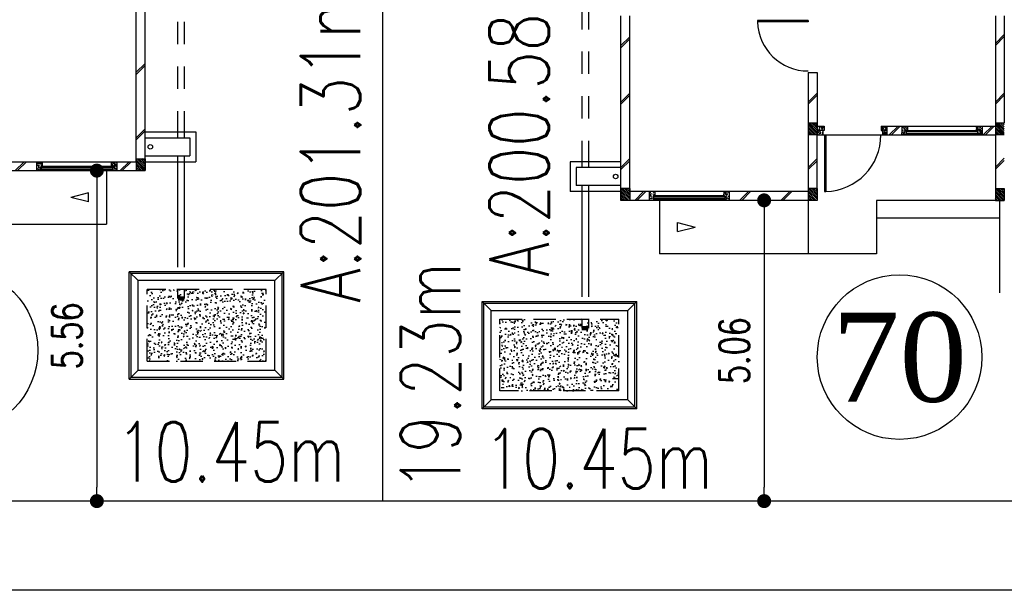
# Model space of a CAD drawing. Header units: millimetres. Extents: x 301 to 1479, y 491 to 1341.
# Tile 248 of 256: x 430 to 446, y 677 to 687. Entities that reach past the tile are written whole.
import ezdxf
from ezdxf.enums import TextEntityAlignment as Align

# ---------------------------------------------------------------- set-up
doc = ezdxf.new("R2010")
doc.units = ezdxf.units.MM
doc.header["$LTSCALE"] = 1.5
doc.header["$MEASUREMENT"] = 0
doc.linetypes.add('HIDDEN', pattern=[0.375, 0.25, -0.125])
doc.linetypes.add('PHANTOM2', pattern=[1.25, 0.625, -0.125, 0.125, -0.125, 0.125, -0.125])
for name, color, linetype in [('AP&SA', 254, 'HIDDEN'), ('Blk', 7, 'Continuous'), ('Block', 46, 'Continuous'), ('boundary', 3, 'Continuous'), ('Boundary Wall', 64, 'Continuous'), ('BWCN', 4, 'Continuous'), ('DIM', 6, 'Continuous'), ('DOOR', 3, 'Continuous'), ('Ele', 8, 'Continuous'), ('HATCH', 7, 'Continuous'), ('Hatch Aggregate', 252, 'Continuous'), ('Hatch Col. C1 GF Ext.', 84, 'Continuous'), ('Hatch Col. C3 GF', 10, 'Continuous'), ('Hatch Stub Col', 251, 'Continuous'), ('Kerb', 251, 'Continuous'), ('Paving Block', 251, 'Continuous'), ('PVC Pipe 110', 69, 'Continuous'), ('PVC RWP 75', 77, 'Continuous'), ('ROAD', 8, 'Continuous'), ('TEXT', 7, 'Continuous'), ('TXTAREA', 10, 'Continuous'), ('WINDOW', 1, 'Continuous')]:
    doc.layers.add(name, color=color, linetype=linetype)
doc.styles.add('RS1', font='romans.shx', dxfattribs={"width": 0.75, "height": 0.5})
doc.styles.add('RS2', font='romans.shx', dxfattribs={"width": 0.75, "height": 1})
doc.styles.add('times', font='times.ttf')
doc.dimstyles.new('Souillac5', dxfattribs={"dimscale": 0.5, "dimtxt": 0.5, "dimasz": 0.47, "dimexe": 0, "dimexo": 1, "dimgap": 0.5, "dimtad": 1, "dimzin": 0, "dimdsep": 46, "dimtxsty": 'RS1', "dimblk": 'DOT', "dimcen": 3, "dimse1": 1, "dimse2": 1, "dimclrd": 6, "dimclre": 6, "dimclrt": 7, "dimaunit": 1, "dimadec": 0, "dimazin": 0, "dimtfac": 1, "dimtofl": 0, "dimtmove": 1, "dimatfit": 3, "dimfxl": 1, "dimtolj": 1, "dimtzin": 0, "dimlwe": -1, "dimarcsym": 0})
pattern_1 = [(50, (422.03025, 161.862746), (0.071726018, -0.0062752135), [0.0075, -0.0825]), (355, (422.03025, 161.862746), (-0.013875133, 0.075219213), [0.006, -0.066]), (100.451444, (422.03623, 161.86222), (0.057850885, 0.068943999), [0.006374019, -0.070114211]), (46.1842, (422.03025, 161.88275), (0.106724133, -0.016551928), [0.01125, -0.12375]), (96.635635, (422.03914, 161.88137), (0.093466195, 0.09741186), [0.009561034, -0.105171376]), (351.184164, (422.03025, 161.88275), (0.093466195, 0.09741186), [0.009, -0.099]), (21, (422.04025, 161.877746), (0.059690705, -0.040261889), [0.0075, -0.0825]), (326, (422.04025, 161.877746), (0.024331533, 0.072515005), [0.006, -0.066]), (71.451445, (422.045225, 161.87439), (0.084022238, 0.032253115), [0.006374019, -0.070114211]), (37.5, (422.03025, 161.862746), (0.0012159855, 0.0332893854), [0, -0.0652, 0, -0.067, 0, -0.06625]), (7.5, (422.03025, 161.862746), (0.0263069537, 0.0394411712), [0, -0.0382, 0, -0.0637, 0, -0.02525]), (327.5, (422.00795, 161.862746), (0.0533822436, -0.0022554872), [0, -0.025, 0, -0.078, 0, -0.1035]), (317.5, (421.99795, 161.862746), (0.058318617, 0.010010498), [0, -0.0325, 0, -0.0518, 0, -0.0735])]
pattern_2 = [(50, (427.129014, 161.862746), (0.071726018, -0.0062752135), [0.0075, -0.0825]), (355, (427.129014, 161.862746), (-0.013875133, 0.075219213), [0.006, -0.066]), (100.451444, (427.13499, 161.86222), (0.057850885, 0.068943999), [0.006374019, -0.070114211]), (46.1842, (427.12901, 161.88275), (0.106724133, -0.016551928), [0.01125, -0.12375]), (96.635635, (427.13791, 161.88137), (0.093466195, 0.09741186), [0.009561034, -0.105171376]), (351.184164, (427.12901, 161.88275), (0.093466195, 0.09741186), [0.009, -0.099]), (21, (427.139014, 161.877746), (0.059690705, -0.040261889), [0.0075, -0.0825]), (326, (427.139014, 161.877746), (0.024331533, 0.072515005), [0.006, -0.066]), (71.451445, (427.14399, 161.87439), (0.084022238, 0.032253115), [0.006374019, -0.070114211]), (37.5, (427.129014, 161.862746), (0.0012159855, 0.0332893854), [0, -0.0652, 0, -0.067, 0, -0.06625]), (7.5, (427.129014, 161.862746), (0.0263069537, 0.0394411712), [0, -0.0382, 0, -0.0637, 0, -0.02525]), (327.5, (427.106714, 161.862746), (0.0533822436, -0.0022554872), [0, -0.025, 0, -0.078, 0, -0.1035]), (317.5, (427.096714, 161.862746), (0.058318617, 0.010010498), [0, -0.0325, 0, -0.0518, 0, -0.0735])]
pattern_3 = [(50, (427.229014, 161.912746), (0.071726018, -0.0062752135), [0.0075, -0.0825]), (355, (427.229014, 161.912746), (-0.013875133, 0.075219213), [0.006, -0.066]), (100.451444, (427.23499, 161.91222), (0.057850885, 0.068943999), [0.006374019, -0.070114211]), (46.1842, (427.22901, 161.93275), (0.106724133, -0.016551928), [0.01125, -0.12375]), (96.635635, (427.23791, 161.93137), (0.093466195, 0.09741186), [0.009561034, -0.105171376]), (351.184164, (427.22901, 161.93275), (0.093466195, 0.09741186), [0.009, -0.099]), (21, (427.239014, 161.927746), (0.059690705, -0.040261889), [0.0075, -0.0825]), (326, (427.239014, 161.927746), (0.024331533, 0.072515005), [0.006, -0.066]), (71.451445, (427.24399, 161.92439), (0.084022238, 0.032253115), [0.006374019, -0.070114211]), (37.5, (427.229014, 161.912746), (0.0012159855, 0.0332893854), [0, -0.0652, 0, -0.067, 0, -0.06625]), (7.5, (427.229014, 161.912746), (0.0263069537, 0.0394411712), [0, -0.0382, 0, -0.0637, 0, -0.02525]), (327.5, (427.206714, 161.912746), (0.0533822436, -0.0022554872), [0, -0.025, 0, -0.078, 0, -0.1035]), (317.5, (427.196714, 161.912746), (0.058318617, 0.010010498), [0, -0.0325, 0, -0.0518, 0, -0.0735])]
pattern_4 = [(230, (774182.12145, 33569.827), (-0.21517805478, 0.018825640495), [0.0225, -0.2475]), (175, (774182.12145, 33569.827), (0.041625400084, -0.22565764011), [0.018, -0.198]), (280.45144446, (774182.10352, 33569.82858), (-0.17355265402, -0.20683199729), [0.0191220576, -0.2103426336]), (226.1842, (774182.12145, 33569.767), (-0.3201723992, 0.04965578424), [0.03375, -0.37125]), (276.63563549, (774182.09477, 33569.77115), (-0.2803985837, -0.29223558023), [0.0286831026, -0.315514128]), (171.18416399, (774182.12145, 33569.767), (-0.28039858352, -0.29223558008), [0.027, -0.2970000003]), (201, (774182.09145, 33569.782), (-0.179072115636, 0.1207856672), [0.0225, -0.2475]), (146, (774182.09145, 33569.782), (-0.072994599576, -0.217545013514), [0.018, -0.198]), (251.45144474, (774182.07653, 33569.79207), (-0.25206671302, -0.09675934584), [0.019122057, -0.2103426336]), (217.5, (774182.12145, 33569.82701), (-0.003647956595, -0.0998681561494), [0, -0.1956, 0, -0.201, 0, -0.19875]), (187.5, (774182.12145, 33569.82701), (-0.078920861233, -0.118323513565), [0, -0.1146, 0, -0.1911, 0, -0.07575]), (147.5, (774182.18835, 33569.82701), (-0.160146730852, 0.00676646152), [0, -0.075, 0, -0.234, 0, -0.3105]), (137.5, (774182.21835, 33569.82701), (-0.174955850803, -0.0300314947), [0, -0.0975, 0, -0.1554, 0, -0.2205])]

# ---------------------------------------------------------------- blocks, each defined once
blk = doc.blocks.new('Dr1000')
at = {"layer": 'DOOR'}
for p, q in [((-50, 0), (-50, 950)), ((-25, 950), (-50, 950)), ((-25, 0), (-25, 950)), ((-25, 0), (-50, 0))]:
    blk.add_line(p, q, dxfattribs=at)
blk.add_arc((-24, 0), 951, 91.542, 179.9858, dxfattribs=at)
blk = doc.blocks.new('Dr900')
at = {"layer": 'DOOR'}
for p, q in [((-50, 0), (-50, 850)), ((-25, 850), (-50, 850)), ((-25, 0), (-25, 850)), ((-25, 0), (-50, 0))]:
    blk.add_line(p, q, dxfattribs=at)
blk.add_arc((-24, 0), 851, 91.728, 179.9822, dxfattribs=at)
blk = doc.blocks.new('SSSU-D3')
at = {"layer": 'HATCH'}
h = blk.add_hatch(dxfattribs=at)
h.set_pattern_fill('ANSI31', color=256, scale=0.175, angle=630)
h.set_pattern_definition([(315, (-123.373914, 30.886787), (0.015467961, 0.015467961), [])])
h.paths.add_polyline_path([(3.15, 1.1), (3.3, 1.1), (3.3, 1.3), (3.15, 1.3)])
h = blk.add_hatch(dxfattribs=at)
h.set_pattern_fill('ANSI31', color=256, scale=0.175, angle=630)
h.set_pattern_definition([(315, (-126.523914, 29.786787), (0.015467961, 0.015467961), [])])
h.paths.add_polyline_path([(0, 0), (0.15, 0), (0.15, 0.2), (0, 0.2)])
h = blk.add_hatch(dxfattribs=at)
h.set_pattern_fill('ANSI31', color=256, scale=0.175, angle=630)
h.set_pattern_definition([(315, (-123.373914, 29.786787), (0.015467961, 0.015467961), [])])
h.paths.add_polyline_path([(3.15, 0), (3.3, 0), (3.3, 0.2), (3.15, 0.2)])
h = blk.add_hatch(dxfattribs=at)
h.set_pattern_fill('ANSI31', color=256, scale=0.175, angle=630)
h.set_pattern_definition([(315, (-131.622678, 29.786787), (0.015467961, 0.015467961), [])])
h.paths.add_polyline_path([(12.9, 0), (12.75, 0), (12.75, 0.2), (12.9, 0.2)])
at = {"layer": 'Hatch Aggregate'}
h = blk.add_hatch(dxfattribs=at)
h.set_pattern_fill('AR-CONC', color=256, scale=0.03, angle=180)
h.set_pattern_definition(pattern_4)
h.paths.add_polyline_path([(-2.033, -2), (-2.033, -3.205), (-0.033, -3.205), (-0.033, -2)])
h = blk.add_hatch(dxfattribs=at)
h.set_pattern_fill('AR-CONC', color=256, scale=0.03, angle=180)
h.set_pattern_definition(pattern_4)
h.paths.add_polyline_path([(14.933, -2), (14.933, -3.205), (12.933, -3.205), (12.933, -2)])
at = {"layer": 'Hatch Col. C1 GF Ext.'}
h = blk.add_hatch(dxfattribs=at)
h.set_pattern_fill('ANSI31', color=256, scale=0.175, angle=-90)
h.set_pattern_definition([(315, (448.28546, 156.678336), (0.0154679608, 0.0154679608), [])])
h.paths.add_polyline_path([(6.3, 0), (6.45, 0), (6.45, 0.2), (6.3, 0.2)])
at = {"layer": 'Hatch Col. C3 GF'}
h = blk.add_hatch(dxfattribs=at)
h.set_pattern_fill('ANSI31', color=256, scale=0.175, angle=-90)
h.set_pattern_definition([(315, (448.28546, 156.728336), (0.0154679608, 0.0154679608), [])])
h.paths.add_polyline_path([(6.3, 1.1), (6.45, 1.1), (6.45, 1.3), (6.3, 1.3)])
at = {"layer": 'Hatch Stub Col', "linetype": 'ByBlock'}
h = blk.add_hatch(dxfattribs=at)
h.set_pattern_fill('AR-CONC', color=256, scale=0.01, angle=720)
h.set_pattern_definition([(50, (427.129014, 161.912746), (0.071726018, -0.0062752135), [0.0075, -0.0825]), (355, (427.129014, 161.912746), (-0.013875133, 0.075219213), [0.006, -0.066]), (100.451444, (427.13499, 161.91222), (0.057850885, 0.068943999), [0.006374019, -0.070114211]), (46.1842, (427.12901, 161.93275), (0.106724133, -0.016551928), [0.01125, -0.12375]), (96.635635, (427.13791, 161.93137), (0.093466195, 0.09741186), [0.009561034, -0.105171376]), (351.184164, (427.12901, 161.93275), (0.093466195, 0.09741186), [0.009, -0.099]), (21, (427.139014, 161.927746), (0.059690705, -0.040261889), [0.0075, -0.0825]), (326, (427.139014, 161.927746), (0.024331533, 0.072515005), [0.006, -0.066]), (71.451445, (427.14399, 161.92439), (0.084022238, 0.032253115), [0.006374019, -0.070114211]), (37.5, (427.129014, 161.912746), (0.0012159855, 0.0332893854), [0, -0.0652, 0, -0.067, 0, -0.06625]), (7.5, (427.129014, 161.912746), (0.0263069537, 0.0394411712), [0, -0.0382, 0, -0.0637, 0, -0.02525]), (327.5, (427.106714, 161.912746), (0.0533822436, -0.0022554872), [0, -0.025, 0, -0.078, 0, -0.1035]), (317.5, (427.096714, 161.912746), (0.058318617, 0.010010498), [0, -0.0325, 0, -0.0518, 0, -0.0735])])
h.paths.add_polyline_path([(3.42, 1.25), (3.3, 1.25), (3.3, 1.1), (3.4, 1.1), (3.4, 1.175), (3.42, 1.175)])
h = blk.add_hatch(dxfattribs=at)
h.set_pattern_fill('AR-CONC', color=256, scale=0.01, angle=720)
h.set_pattern_definition(pattern_3)
h.paths.add_polyline_path([(4.475, 1.25), (4.38, 1.25), (4.38, 1.175), (4.4, 1.175), (4.4, 1.1), (4.475, 1.1)])
h = blk.add_hatch(dxfattribs=at)
h.set_pattern_fill('AR-CONC', color=256, scale=0.01, angle=720)
h.set_pattern_definition(pattern_3)
h.paths.add_polyline_path([(4.82, 1.25), (4.725, 1.25), (4.725, 1.1), (4.8, 1.1), (4.8, 1.175), (4.82, 1.175)])
h = blk.add_hatch(dxfattribs=at)
h.set_pattern_fill('AR-CONC', color=256, scale=0.01, angle=720)
h.set_pattern_definition(pattern_3)
h.paths.add_polyline_path([(6.075, 1.25), (5.98, 1.25), (5.98, 1.175), (6, 1.175), (6, 1.1), (6.075, 1.1)])
h = blk.add_hatch(dxfattribs=at)
h.set_pattern_fill('AR-CONC', color=256, scale=0.01, angle=720)
h.set_pattern_definition(pattern_2)
h.paths.add_polyline_path([(0.57, 0.15), (0.475, 0.15), (0.475, 0), (0.55, 0), (0.55, 0.075), (0.57, 0.075)])
h = blk.add_hatch(dxfattribs=at)
h.set_pattern_fill('AR-CONC', color=256, scale=0.01, angle=720)
h.set_pattern_definition(pattern_2)
h.paths.add_polyline_path([(1.825, 0.15), (1.73, 0.15), (1.73, 0.075), (1.75, 0.075), (1.75, 0), (1.825, 0)])
h = blk.add_hatch(dxfattribs=at)
h.set_pattern_fill('AR-CONC', color=256, scale=0.01, angle=720)
h.set_pattern_definition(pattern_1)
h.paths.add_polyline_path([(11.075, 0.15), (11.17, 0.15), (11.17, 0.075), (11.15, 0.075), (11.15, 0), (11.075, 0)])
h = blk.add_hatch(dxfattribs=at)
h.set_pattern_fill('AR-CONC', color=256, scale=0.01, angle=720)
h.set_pattern_definition(pattern_1)
h.paths.add_polyline_path([(12.33, 0.15), (12.425, 0.15), (12.425, 0), (12.35, 0), (12.35, 0.075), (12.33, 0.075)])
at = {"layer": 'AP&SA', "linetype": 'HIDDEN'}
for p, q in [((-2.033, -3.205), (-2.033, -2)), ((-2.033, -2), (-0.033, -2)), ((-0.033, -3.205), (-0.033, -2)), ((14.933, -2), (12.933, -2)), ((12.933, -3.205), (12.933, -2)), ((14.933, -3.205), (14.933, -2)), ((-0.033, -3.205), (-2.033, -3.205)), ((12.933, -3.205), (14.933, -3.205))]:
    blk.add_line(p, q, dxfattribs=at)
at = {"layer": 'Block', "linetype": 'ByBlock'}
for p, q in [((0, 0), (0, 3.1)), ((0.15, 0.15), (0.15, 3.1)), ((6.3, 3.1), (6.3, 1.3)), ((6.45, 3.1), (6.45, 1.3)), ((12.75, 0.15), (12.75, 3.1)), ((12.9, 0), (12.9, 3.1)), ((3.15, 2.15), (3.3, 2.15)), ((3.15, 2.15), (3.15, 1.3)), ((3.3, 2.15), (3.3, 1.3)), ((4.475, 1.25), (4.725, 1.25)), ((6.075, 1.25), (6.3, 1.25)), ((3.15, 1.1), (3.15, 0.2)), ((3.3, 0.2), (3.3, 1.1)), ((4.475, 1.1), (4.725, 1.1)), ((6.075, 1.1), (6.3, 1.1)), ((6.3, 1.1), (6.3, 0.2)), ((0.475, 0.15), (0.15, 0.15)), ((0.475, 0), (0.15, 0)), ((3.15, 0.15), (1.825, 0.15)), ((3.15, 0), (1.825, 0)), ((9.75, 0.15), (11.075, 0.15)), ((9.75, 0), (11.075, 0)), ((12.425, 0.15), (12.75, 0.15)), ((12.425, 0), (12.75, 0))]:
    blk.add_line(p, q, dxfattribs=at)
at = {"layer": 'Boundary Wall', "linetype": 'ByBlock'}
blk.add_line((6.375, -1.555), (6.375, 0), dxfattribs=at)
at = {"layer": 'BWCN'}
for p, q in [((3.3, 1.3), (3.15, 1.3)), ((3.15, 1.3), (3.15, 1.1)), ((3.3, 1.3), (3.3, 1.1)), ((3.3, 1.25), (3.42, 1.25)), ((3.4, 1.175), (3.4, 1.1)), ((3.42, 1.175), (3.4, 1.175)), ((3.42, 1.25), (3.42, 1.175)), ((4.38, 1.25), (4.475, 1.25)), ((4.38, 1.25), (4.38, 1.175)), ((4.38, 1.175), (4.4, 1.175)), ((4.4, 1.175), (4.4, 1.1)), ((4.475, 1.25), (4.475, 1.1)), ((4.725, 1.25), (4.725, 1.1)), ((4.725, 1.25), (4.82, 1.25)), ((4.8, 1.175), (4.8, 1.1)), ((4.82, 1.175), (4.8, 1.175)), ((4.82, 1.25), (4.82, 1.175)), ((5.98, 1.25), (5.98, 1.175)), ((5.98, 1.25), (6.075, 1.25)), ((5.98, 1.175), (6, 1.175)), ((6, 1.175), (6, 1.1)), ((6.075, 1.25), (6.075, 1.1)), ((6.45, 1.3), (6.3, 1.3)), ((6.3, 1.3), (6.3, 1.1)), ((3.3, 1.1), (3.15, 1.1)), ((3.3, 1.1), (3.4, 1.1)), ((4.4, 1.1), (4.475, 1.1)), ((4.725, 1.1), (4.8, 1.1)), ((6, 1.1), (6.075, 1.1)), ((6.45, 1.1), (6.3, 1.1)), ((0.15, 0.2), (0, 0.2)), ((0, 0.2), (0, 0)), ((0.15, 0.2), (0.15, 0)), ((3.3, 0.2), (3.15, 0.2)), ((3.15, 0.2), (3.15, 0)), ((3.3, 0.2), (3.3, 0)), ((6.3, 0.2), (6.3, 0)), ((6.3, 0.2), (6.45, 0.2)), ((6.45, 0.2), (6.45, 0)), ((12.75, 0.2), (12.9, 0.2)), ((12.75, 0.2), (12.75, 0)), ((12.9, 0.2), (12.9, 0)), ((0.15, 0), (0, 0)), ((0.475, 0.15), (0.475, 0)), ((0.57, 0.15), (0.475, 0.15)), ((0.55, 0), (0.475, 0)), ((0.55, 0.075), (0.55, 0)), ((0.57, 0.075), (0.55, 0.075)), ((0.57, 0.15), (0.57, 0.075)), ((1.73, 0.15), (1.73, 0.075)), ((1.825, 0.15), (1.73, 0.15)), ((1.73, 0.075), (1.75, 0.075)), ((1.75, 0.075), (1.75, 0)), ((1.825, 0), (1.75, 0)), ((1.825, 0.15), (1.825, 0)), ((3.3, 0), (3.15, 0)), ((6.3, 0), (6.45, 0)), ((11.075, 0.15), (11.075, 0)), ((11.075, 0.15), (11.17, 0.15)), ((11.075, 0), (11.15, 0)), ((11.15, 0.075), (11.15, 0)), ((11.17, 0.075), (11.15, 0.075)), ((11.17, 0.15), (11.17, 0.075)), ((12.33, 0.15), (12.33, 0.075)), ((12.33, 0.15), (12.425, 0.15)), ((12.33, 0.075), (12.35, 0.075)), ((12.35, 0.075), (12.35, 0)), ((12.35, 0), (12.425, 0)), ((12.425, 0.15), (12.425, 0)), ((12.75, 0), (12.9, 0))]:
    blk.add_line(p, q, dxfattribs=at)
at = {"layer": 'Ele'}
for p, q in [((4.8, 1.17), (6, 1.17)), ((4.82, 1.25), (5.98, 1.25)), ((4.82, 1.175), (5.98, 1.175)), ((3.4, 1.1), (4.4, 1.1)), ((4.8, 1.11), (6, 1.11)), ((4.8, 1.1), (6, 1.1)), ((1.75, 0.07), (0.55, 0.07)), ((1.75, 0.01), (0.55, 0.01)), ((1.73, 0.15), (0.57, 0.15)), ((1.73, 0.075), (0.57, 0.075)), ((3.15, 0), (3.15, -0.9)), ((6.3, 0), (4.3, 0)), ((4.3, 0), (4.3, -0.9)), ((11.15, 0.07), (12.35, 0.07)), ((11.15, 0.01), (12.35, 0.01)), ((11.15, 0), (12.35, 0)), ((11.17, 0.15), (12.33, 0.15)), ((11.17, 0.075), (12.33, 0.075)), ((12.25, 0), (12.25, -0.9)), ((1.75, 0), (0.55, 0)), ((0.65, 0), (0.65, -0.9)), ((6.375, -0.3), (4.3, -0.3)), ((4.3, -0.9), (0.65, -0.9)), ((8.6, -0.9), (12.25, -0.9))]:
    blk.add_line(p, q, dxfattribs=at)
at = {"layer": 'Ele', "linetype": 'ByBlock'}
for p, q in [((0.952, -0.525), (0.952, -0.375)), ((11.948, -0.525), (11.948, -0.375))]:
    blk.add_line(p, q, dxfattribs=at)
at = {"layer": 'HATCH'}
for p, q in [((0, 2.602), (0.15, 2.752)), ((0, 2.566), (0.15, 2.716)), ((6.3, 2.638), (6.45, 2.788)), ((6.3, 2.603), (6.45, 2.753)), ((0, 1.653), (0.15, 1.803)), ((0, 1.617), (0.15, 1.767)), ((3.15, 1.653), (3.3, 1.803)), ((3.15, 1.617), (3.3, 1.767)), ((6.3, 1.653), (6.45, 1.803)), ((6.3, 1.617), (6.45, 1.767)), ((12.75, 1.653), (12.9, 1.803)), ((12.75, 1.617), (12.9, 1.767)), ((4.514, 1.1), (4.664, 1.25)), ((4.55, 1.1), (4.7, 1.25)), ((6.096, 1.1), (6.246, 1.25)), ((6.132, 1.1), (6.282, 1.25)), ((0, 0.552), (0.15, 0.702)), ((0, 0.517), (0.15, 0.667)), ((3.15, 0.552), (3.3, 0.702)), ((3.15, 0.517), (3.3, 0.667)), ((6.3, 0.558), (6.45, 0.708)), ((6.3, 0.522), (6.45, 0.672)), ((12.75, 0.552), (12.9, 0.702)), ((12.75, 0.517), (12.9, 0.667)), ((0.234, 0), (0.384, 0.15)), ((0.27, 0), (0.42, 0.15)), ((1.998, 0), (2.148, 0.15)), ((2.034, 0), (2.184, 0.15)), ((2.69, 0), (2.84, 0.15)), ((2.725, 0), (2.875, 0.15)), ((10.866, 0.15), (10.716, 0)), ((10.902, 0.15), (10.752, 0)), ((12.63, 0.15), (12.48, 0)), ((12.666, 0.15), (12.516, 0))]:
    blk.add_line(p, q, dxfattribs=at)
at = {"layer": 'Kerb'}
for p, q in [((-0.85, 0.65), (-0.85, 0.15)), ((0, 0.65), (-0.85, 0.65)), ((-0.75, 0.55), (-0.75, 0.25)), ((0, 0.55), (-0.75, 0.55)), ((12.9, 0.65), (13.75, 0.65)), ((12.9, 0.55), (13.65, 0.55)), ((13.65, 0.55), (13.65, 0.25)), ((13.75, 0.65), (13.75, 0.15)), ((0, 0.25), (-0.75, 0.25)), ((12.9, 0.25), (13.65, 0.25)), ((0, 0.15), (-0.85, 0.15)), ((12.9, 0.15), (13.75, 0.15)), ((-2.333, -1.7), (0.267, -1.7)), ((-2.333, -3.505), (-2.333, -1.7)), ((-2.183, -1.85), (-2.333, -1.7)), ((-2.303, -1.73), (0.237, -1.73)), ((-2.303, -3.475), (-2.303, -1.73)), ((0.117, -1.85), (0.267, -1.7)), ((0.237, -3.475), (0.237, -1.73)), ((0.267, -3.505), (0.267, -1.7)), ((15.233, -1.7), (12.633, -1.7)), ((12.633, -3.505), (12.633, -1.7)), ((12.783, -1.85), (12.633, -1.7)), ((15.203, -1.73), (12.663, -1.73)), ((12.663, -3.475), (12.663, -1.73)), ((15.083, -1.85), (15.233, -1.7)), ((15.203, -3.475), (15.203, -1.73)), ((15.233, -3.505), (15.233, -1.7)), ((-2.183, -3.355), (-2.183, -1.85)), ((-2.183, -1.85), (0.117, -1.85)), ((0.117, -3.355), (0.117, -1.85)), ((15.083, -1.85), (12.783, -1.85)), ((12.783, -3.355), (12.783, -1.85)), ((15.083, -3.355), (15.083, -1.85)), ((-2.183, -3.355), (-2.333, -3.505)), ((0.237, -3.475), (-2.303, -3.475)), ((0.117, -3.355), (-2.183, -3.355)), ((0.117, -3.355), (0.267, -3.505)), ((12.783, -3.355), (12.633, -3.505)), ((12.663, -3.475), (15.203, -3.475)), ((12.783, -3.355), (15.083, -3.355)), ((15.083, -3.355), (15.233, -3.505)), ((0.267, -3.505), (-2.333, -3.505)), ((12.633, -3.505), (15.233, -3.505))]:
    blk.add_line(p, q, dxfattribs=at)
at = {"layer": 'Paving Block', "linetype": 'ByBlock'}
for p, q in [((0.952, -0.375), (1.252, -0.45)), ((0.952, -0.525), (1.252, -0.45)), ((11.948, -0.375), (11.648, -0.45)), ((11.948, -0.525), (11.648, -0.45))]:
    blk.add_line(p, q, dxfattribs=at)
at = {"layer": 'PVC Pipe 110', "linetype": 'PHANTOM2', "ltscale": 2}
for p, q in [((-0.655, 4.75), (-0.655, 0.55)), ((-0.545, 4.75), (-0.545, 0.55)), ((13.445, 4.75), (13.445, 0.55)), ((13.555, 4.75), (13.555, 0.55)), ((-0.655, 0.25), (-0.655, -2.15)), ((-0.545, 0.25), (-0.545, -2.15)), ((13.445, 0.25), (13.445, -2.15)), ((13.555, 0.25), (13.555, -2.15))]:
    blk.add_line(p, q, dxfattribs=at)
at = {"layer": 'PVC Pipe 110', "linetype": 'PHANTOM2', "lineweight": 100, "ltscale": 0.03}
for p, q in [((-0.655, -2.15), (-0.545, -2.15)), ((13.555, -2.15), (13.445, -2.15))]:
    blk.add_line(p, q, dxfattribs=at)
at = {"layer": 'PVC RWP 75'}
for centre in [(-0.087, 0.4), (12.987, 0.4)]:
    blk.add_circle(centre, 0.0375, dxfattribs=at)
at = {"layer": 'WINDOW'}
for p, q in [((4.8, 1.155), (6, 1.155)), ((4.8, 1.125), (6, 1.125)), ((1.75, 0.055), (0.55, 0.055)), ((1.75, 0.025), (0.55, 0.025)), ((11.15, 0.055), (12.35, 0.055)), ((11.15, 0.025), (12.35, 0.025))]:
    blk.add_line(p, q, dxfattribs=at)
at = {"layer": 'DOOR', "xscale": 0.001, "yscale": 0.001, "zscale": 0.001}
for name, p, rotation in [('Dr900', (3.15, 3.05), 90), ('Dr1000', (3.4, 1.1), 180)]:
    blk.add_blockref(name, p, dxfattribs=dict(at, rotation=rotation))
blk = doc.blocks.new('_DOT')
at = {"color": 0, "linetype": 'ByBlock'}
blk.add_line((-0.5, 0), (-1, 0), dxfattribs=at)
at = {"color": 0, "linetype": 'ByBlock', "const_width": 0.5}
blk.add_lwpolyline([(-0.25, 0, 1), (0.25, 0, 1)], format="xyb", close=True, dxfattribs=at)
blk = doc.blocks.new('*D230')
at = {"layer": 'DEFPOINTS', "color": 0, "transparency": 16777216}
for p in [(430.805, 684.326), (430.805, 678.769), (430.971, 678.769)]:
    blk.add_point(p, dxfattribs=at)
at = {"layer": 'DIM', "color": 6, "lineweight": -2, "transparency": 16777216}
blk.add_line((430.971, 684.091), (430.971, 679.004), dxfattribs=at)
at = {"layer": 'DIM', "color": 6, "lineweight": -2, "transparency": 16777216, "xscale": 0.235, "yscale": 0.235, "zscale": 0.235}
for p, rotation in [((430.971, 684.326), 90), ((430.971, 678.769), 270)]:
    blk.add_blockref('_DOT', p, dxfattribs=dict(at, rotation=rotation))
at = {"layer": 'DIM', "color": 7, "transparency": 16777216, "insert": (430.471, 681.548), "char_height": 0.5, "attachment_point": 5, "rotation": 90, "style": 'RS1'}
blk.add_mtext('\\A1;5.56', dxfattribs=at)
blk = doc.blocks.new('*D232')
at = {"layer": 'DEFPOINTS', "color": 0, "transparency": 16777216}
for p in [(442.194, 683.826), (442.194, 678.769), (442.194, 678.769)]:
    blk.add_point(p, dxfattribs=at)
at = {"layer": 'DIM', "color": 6, "lineweight": -2, "transparency": 16777216}
blk.add_line((442.194, 683.591), (442.194, 679.004), dxfattribs=at)
at = {"layer": 'DIM', "color": 6, "lineweight": -2, "transparency": 16777216, "xscale": 0.235, "yscale": 0.235, "zscale": 0.235}
for p, rotation in [((442.194, 683.826), 90), ((442.194, 678.769), 270)]:
    blk.add_blockref('_DOT', p, dxfattribs=dict(at, rotation=rotation))
at = {"layer": 'DIM', "color": 7, "transparency": 16777216, "insert": (441.694, 681.298), "char_height": 0.5, "attachment_point": 5, "rotation": 90, "style": 'RS1'}
blk.add_mtext('\\A1;5.06', dxfattribs=at)

msp = doc.modelspace()

# ---------------------------------------------------------------- linework, layer by layer
at = {"layer": 'boundary', "linetype": 'Continuous'}
msp.add_line((435.7836, 678.769), (435.7836, 697.9983), dxfattribs=at)
at = {"layer": 'ROAD'}
for p, q in [((498.4836, 678.769), (341.7336, 678.769)), ((498.4941, 677.269), (333.1419, 677.269))]:
    msp.add_line(p, q, dxfattribs=at)
at = {"layer": 'TXTAREA'}
for centre in [(428.5948, 681.3017), (444.4714, 681.19)]:
    msp.add_circle(centre, 1.3831, dxfattribs=at)

# ---------------------------------------------------------------- block references
at = {"layer": 'Blk'}
for p in [(418.8836, 684.3262), (439.7836, 683.8262)]:
    msp.add_blockref('SSSU-D3', p, dxfattribs=at)

# ---------------------------------------------------------------- texts
at = {"layer": 'TEXT', "style": 'RS2', "width": 0.75}
for s, rotation, p in [('A:200.58m²', 89.98956, (438.5729, 682.5402)), ('A:201.31m²', 89.98956, (435.4001, 682.105)), ('19.23m', 89.94887, (437.0795, 678.9323)), ('10.45m', 0.01044, (431.2963, 679.0969)), ('10.45m', 0.01044, (437.4789, 678.9821))]:
    msp.add_text(s, height=1, rotation=rotation, dxfattribs=at).set_placement(p)
at = {"layer": 'TXTAREA', "style": 'times'}
msp.add_text('70', height=1.5, dxfattribs=at).set_placement((444.4714, 681.19), align=Align.MIDDLE_CENTER)

# ---------------------------------------------------------------- dimensions: what is measured, and where the dimension line sits
at = {"layer": 'DIM'}
for base, p1, p2, picture, middle in [((430.9709, 678.769), (430.8049, 684.3262), (430.8049, 678.769), '*D230', (430.4709, 681.5476)), ((442.1941, 678.769), (442.1941, 683.8262), (442.1941, 678.769), '*D232', (441.6941, 681.2976))]:
    dim = msp.add_linear_dim(base=base, p1=p1, p2=p2, angle=90, dimstyle='Souillac5', dxfattribs=at)
    dim.commit()
    dim.dimension.update_dxf_attribs({"geometry": picture, "text_midpoint": middle})

doc.saveas('drawing.dxf')
